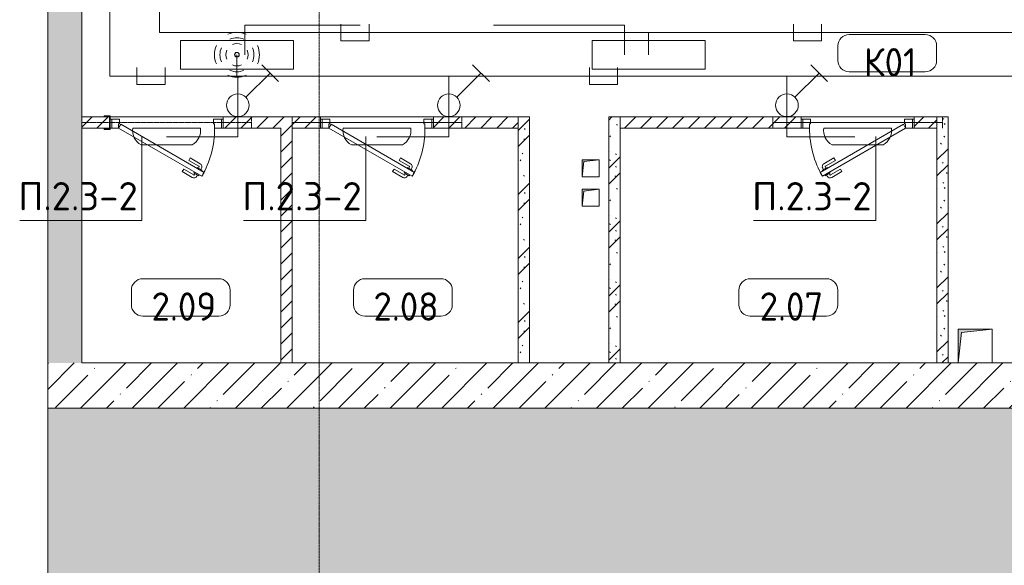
# Model space of a CAD drawing. Header units: millimetres. Extents: x -32229 to 170644, y -13689 to 125138.
# Tile 3 of 208: x -16113 to -7408, y 34587 to 39409. Entities that reach past the tile are written whole.
import ezdxf

# ---------------------------------------------------------------- set-up
doc = ezdxf.new("R2010")
doc.units = ezdxf.units.MM
doc.linetypes.add('3_ Штрих_ 1 х 1 мм', pattern=[2, 1, -1])
doc.linetypes.add('ADSK_Линия сетки', pattern=[25, 20, -2.5, 0, -2.5])
for name, color, linetype, lineweight in [('A-ANNO-NOTE', 7, 'Continuous', 18), ('A-AREA-IDEN', 7, 'Continuous', 9), ('A-DETL-THIN', 7, 'Continuous', 9), ('A-DOOR', 7, 'Continuous', 18), ('A-DOOR-FRAM', 7, 'Continuous', 9), ('A-FLOR', 7, 'Continuous', 18), ('A-FLOR-PATT', 7, 'Continuous', 40), ('A-WALL', 7, 'Continuous', 18), ('A-WALL-PATT', 7, 'Continuous', 40), ('G-ANNO-TEXT', 7, 'Continuous', 9), ('I-WALL', 7, 'Continuous', 18), ('M-EQPM', 7, 'Continuous', 18), ('S-BEAM', 7, 'Continuous', 18), ('S-COLS', 7, 'Continuous', 18), ('S-GRID', 7, 'Continuous', 9)]:
    doc.layers.add(name, color=color, linetype=linetype, lineweight=lineweight)
doc.layers.add('A-DETL', color=7, linetype='Continuous', lineweight=9, true_color=0x00a600)
doc.styles.add('GOST Common_5', font='GOST_Common.ttf', dxfattribs={"height": 250})
doc.styles.add('ISOCPEUR', font='isocpeur.ttf', dxfattribs={"height": 250})
pattern_1 = [(45, (0, 0), (-228.0985, 228.0985), []), (45, (228.1, 0), (-228.0985, 228.0985), [403.225, -80.645, 6.706, -73.939])]
pattern_2 = [(45, (0, 0), (-70.71068, 70.71068), [])]
pattern_3 = [(135, (300.56, 377.28), (-565.6854, 6e-14), [10, -790]), (135, (349.8, 474.73), (-565.6854, 6e-14), [10, -790]), (135, (423.93, 473.06), (-565.6854, 6e-14), [10, -790]), (135, (229.92, 447.9), (-565.6854, 6e-14), [10, -790]), (135, (155.08, 447.9), (-565.6854, 6e-14), [10, -790]), (135, (114.9, 369.03), (-565.6854, 6e-14), [10, -790]), (135, (132.43, 285.8), (-565.6854, 6e-14), [10, -790]), (135, (214.66, 322), (-565.6854, 6e-14), [10, -790]), (135, (198.16, 261.88), (-565.6854, 6e-14), [10, -790]), (135, (45.2, 272.9), (-565.6854, 6e-14), [10, -790]), (135, (42.32, 336.16), (-565.6854, 6e-14), [10, -790]), (135, (92.26, 192.24), (-565.6854, 6e-14), [10, -790]), (135, (7.07, 149.2), (-565.6854, 6e-14), [10, -790]), (135, (80.6, 95.1), (-565.6854, 6e-14), [10, -790]), (135, (79.53, 36.94), (-565.6854, 6e-14), [10, -790]), (135, (153.87, 74.56), (-565.6854, 6e-14), [10, -790]), (135, (228.35, 124.8), (-565.6854, 6e-14), [10, -790]), (135, (279.75, 180.4), (-565.6854, 6e-14), [10, -790]), (135, (282.9, 31.63), (-565.6854, 6e-14), [10, -790]), (135, (377.38, 53.45), (-565.6854, 6e-14), [10, -790]), (135, (352.28, 102.7), (-565.6854, 6e-14), [10, -790]), (135, (354.05, 0), (-565.6854, 6e-14), [10, -790]), (135, (553.23, 16.45), (-565.6854, 6e-14), [10, -790]), (135, (542.38, 63.45), (-565.6854, 6e-14), [10, -790]), (135, (536.58, 239.3), (-565.6854, 6e-14), [10, -790]), (135, (475.85, 203.9), (-565.6854, 6e-14), [10, -790]), (135, (475.85, 316.54), (-565.6854, 6e-14), [10, -790]), (135, (520.8, 408.7), (-565.6854, 6e-14), [10, -790]), (135, (551.1, 470.8), (-565.6854, 6e-14), [10, -790]), (135, (235.25, 537.93), (-565.6854, 6e-14), [10, -790]), (135, (407.25, 547.65), (-565.6854, 6e-14), [10, -790]), (135, (94.5, 558.6), (-565.6854, 6e-14), [10, -790]), (135, (46.4, 532.3), (-565.6854, 6e-14), [10, -790]), (135, (85.56, 465.04), (-565.6854, 6e-14), [10, -790]), (135, (355.53, 181.14), (-565.6854, 6e-14), [10, -790]), (135, (362.23, 243.6), (-565.6854, 6e-14), [10, -790]), (135, (413.45, 344.1), (-565.6854, 6e-14), [10, -790]), (135, (286.3, 273.25), (-565.6854, 6e-14), [10, -790]), (135, (423.02, 263.72), (-565.6854, 6e-14), [10, -790]), (135, (162.94, 190.2), (-565.6854, 6e-14), [10, -790]), (135, (470.25, 120.93), (-565.6854, 6e-14), [10, -790]), (135, (484.48, 9.78), (-565.6854, 6e-14), [10, -790]), (45, (0, 212.13), (-565.6854, 0), []), (45, (212.13, 0), (-565.6854, 0), []), (45, (353.55, 0), (-565.6854, 0), []), (45, (0, 353.55), (-565.6854, 0), [])]

# ---------------------------------------------------------------- blocks, each defined once
blk = doc.blocks.new('АР_Дверь однопольная - 1000х2100h_850__Кладовая-6010685--01 ЭО')
at = {"layer": 'A-DOOR', "color": 253, "lineweight": 13, "true_color": 0xaaaaaa}
for p, q in [((-311.1, 475), (-331.1, 440.4)), ((-331.1, 440.4), (405, 15.4)), ((425, 50), (-311.1, 475)), ((405, 15.4), (425, 50))]:
    blk.add_line(p, q, dxfattribs=at)
at = {"layer": 'A-DOOR', "color": 253, "lineweight": 5, "true_color": 0xaaaaaa}
for p, q in [((-289.5, 462.5), (-285.5, 469.4)), ((-285.5, 469.4), (-242.2, 444.4)), ((-274.6, 463.2), (-268.6, 473.6)), ((-253, 450.7), (-247, 461.1)), ((-242.2, 444.4), (-246.2, 437.5)), ((-151.4, 411.7), (-240.2, 462.9)), ((-138.9, 433.3), (-227.7, 484.6)), ((-309.5, 427.9), (-313.5, 420.9)), ((-313.5, 420.9), (-270.2, 395.9)), ((-302.6, 414.7), (-308.7, 404.3)), ((-208.9, 312.1), (-297.7, 363.3)), ((-281, 402.2), (-287, 391.8)), ((-196.4, 333.7), (-285.2, 385)), ((-270.2, 395.9), (-266.2, 402.9)), ((-151.4, 411.7), (-138.9, 433.3)), ((-196.4, 333.7), (-208.9, 312.1))]:
    blk.add_line(p, q, dxfattribs=at)
for centre, radius, start, end in [((425, 50), 850, 150, 180), ((-242.7, 458.6), 30, 60, 150), ((-242.7, 458.6), 4.99, 60, 150), ((-282.7, 389.3), 30, 150, 240), ((-282.7, 389.3), 4.99, 150, 240)]:
    blk.add_arc(centre, radius, start, end, dxfattribs=at)
at = {"layer": 'A-DOOR-FRAM', "color": 253, "lineweight": 13, "true_color": 0xaaaaaa}
for p, q in [((-485, 50), (-500, 50)), ((-425, 50), (-485, 50)), ((-485, 50), (-485, -30)), ((-425, 10), (-425, 50)), ((-415, 10), (-425, 10)), ((-415, -30), (-415, 10)), ((425, 10), (415, 10)), ((415, 10), (415, -30)), ((485, 50), (425, 50)), ((425, 50), (425, 10)), ((485, -30), (485, 50)), ((485, 50), (500, 50)), ((-485, -30), (-500, -30)), ((-485, -30), (-415, -30)), ((415, -30), (485, -30)), ((485, -30), (500, -30))]:
    blk.add_line(p, q, dxfattribs=at)
blk = doc.blocks.new('АР_Дверь однопольная - 1000х2100h_850__Кладовая-4751204--01 ЭО')
at = {"layer": 'A-DOOR', "color": 253, "lineweight": 13, "true_color": 0xaaaaaa}
for p, q in [((-311.1, 475), (-331.1, 440.4)), ((-331.1, 440.4), (405, 15.4)), ((425, 50), (-311.1, 475)), ((405, 15.4), (425, 50))]:
    blk.add_line(p, q, dxfattribs=at)
at = {"layer": 'A-DOOR', "color": 253, "lineweight": 5, "true_color": 0xaaaaaa}
for p, q in [((-289.5, 462.5), (-285.5, 469.4)), ((-285.5, 469.4), (-242.2, 444.4)), ((-274.6, 463.2), (-268.6, 473.6)), ((-253, 450.7), (-247, 461.1)), ((-242.2, 444.4), (-246.2, 437.5)), ((-151.4, 411.7), (-240.2, 462.9)), ((-138.9, 433.3), (-227.7, 484.6)), ((-309.5, 427.9), (-313.5, 420.9)), ((-313.5, 420.9), (-270.2, 395.9)), ((-302.6, 414.7), (-308.7, 404.3)), ((-208.9, 312.1), (-297.7, 363.3)), ((-281, 402.2), (-287, 391.8)), ((-196.4, 333.7), (-285.2, 385)), ((-270.2, 395.9), (-266.2, 402.9)), ((-151.4, 411.7), (-138.9, 433.3)), ((-196.4, 333.7), (-208.9, 312.1))]:
    blk.add_line(p, q, dxfattribs=at)
for centre, radius, start, end in [((425, 50), 850, 150, 180), ((-242.7, 458.6), 30, 60, 150), ((-242.7, 458.6), 4.99, 60, 150), ((-282.7, 389.3), 30, 150, 240), ((-282.7, 389.3), 4.99, 150, 240)]:
    blk.add_arc(centre, radius, start, end, dxfattribs=at)
at = {"layer": 'A-DOOR-FRAM', "color": 253, "lineweight": 13, "true_color": 0xaaaaaa}
for p, q in [((-485, 50), (-500, 50)), ((-425, 50), (-485, 50)), ((-485, 50), (-485, -30)), ((-425, 10), (-425, 50)), ((-415, 10), (-425, 10)), ((-415, -30), (-415, 10)), ((425, 10), (415, 10)), ((415, 10), (415, -30)), ((485, 50), (425, 50)), ((425, 50), (425, 10)), ((485, -30), (485, 50)), ((485, 50), (500, 50)), ((-485, -30), (-500, -30)), ((-485, -30), (-415, -30)), ((415, -30), (485, -30)), ((485, -30), (500, -30))]:
    blk.add_line(p, q, dxfattribs=at)
blk = doc.blocks.new('АР_Дверь однопольная - 1000х2100h_850__Кладовая-4751203--01 ЭО')
at = {"layer": 'A-DOOR', "color": 253, "lineweight": 13, "true_color": 0xaaaaaa}
for p, q in [((311.1, 475), (-425, 50)), ((-405, 15.4), (331.1, 440.4)), ((331.1, 440.4), (311.1, 475)), ((-425, 50), (-405, 15.4))]:
    blk.add_line(p, q, dxfattribs=at)
at = {"layer": 'A-DOOR', "color": 253, "lineweight": 5, "true_color": 0xaaaaaa}
for p, q in [((138.9, 433.3), (227.7, 484.6)), ((151.4, 411.7), (240.2, 462.9)), ((285.5, 469.4), (242.2, 444.4)), ((242.2, 444.4), (246.2, 437.5)), ((253, 450.7), (247, 461.1)), ((274.6, 463.2), (268.6, 473.6)), ((289.5, 462.5), (285.5, 469.4)), ((151.4, 411.7), (138.9, 433.3)), ((196.4, 333.7), (285.2, 385)), ((208.9, 312.1), (297.7, 363.3)), ((270.2, 395.9), (266.2, 402.9)), ((313.5, 420.9), (270.2, 395.9)), ((281, 402.2), (287, 391.8)), ((302.6, 414.7), (308.7, 404.3)), ((309.5, 427.9), (313.5, 420.9)), ((196.4, 333.7), (208.9, 312.1))]:
    blk.add_line(p, q, dxfattribs=at)
for centre, radius, start, end in [((242.7, 458.6), 30, 30, 120), ((242.7, 458.6), 4.99, 30, 120), ((-425, 50), 850, 360, 30), ((282.7, 389.3), 4.99, 300, 30), ((282.7, 389.3), 30, 300, 30)]:
    blk.add_arc(centre, radius, start, end, dxfattribs=at)
at = {"layer": 'A-DOOR-FRAM', "color": 253, "lineweight": 13, "true_color": 0xaaaaaa}
for p, q in [((-485, 50), (-500, 50)), ((-425, 50), (-485, 50)), ((-485, 50), (-485, -30)), ((-425, 10), (-425, 50)), ((-415, 10), (-425, 10)), ((-415, -30), (-415, 10)), ((425, 10), (415, 10)), ((415, 10), (415, -30)), ((485, 50), (425, 50)), ((425, 50), (425, 10)), ((485, -30), (485, 50)), ((485, 50), (500, 50)), ((-485, -30), (-500, -30)), ((-485, -30), (-415, -30)), ((415, -30), (485, -30)), ((485, -30), (500, -30))]:
    blk.add_line(p, q, dxfattribs=at)
blk = doc.blocks.new('АР_Перемычка - 100_Уx1_75x5__250-250-6683530--01 ЭО')
at = {"layer": 'S-BEAM', "color": 9, "linetype": '3_ Штрих_ 1 х 1 мм', "lineweight": 15, "true_color": 0xc4c4c4}
for p, q in [((-750, 50), (-750, -50)), ((750, 50), (750, -50)), ((-750, 0), (750, 0))]:
    blk.add_line(p, q, dxfattribs=at)
blk = doc.blocks.new('АР_Перемычка - 100_Уx1_75x5__Оп_250_125x80x5_-250_-6370392--01 ЭО')
at = {"layer": 'S-BEAM', "color": 9, "linetype": '3_ Штрих_ 1 х 1 мм', "lineweight": 15, "true_color": 0xc4c4c4}
for p, q in [((-750, 50), (-750, -50)), ((750, 50), (750, -50)), ((-750, 0), (750, 0))]:
    blk.add_line(p, q, dxfattribs=at)
blk = doc.blocks.new('АР_Канал вертикальный прямоугольный - ВК-6260073--01 ЭО')
at = {"layer": 'M-EQPM', "lineweight": 13, "true_color": 0xe2e2e2}
blk.add_hatch(color=254, dxfattribs=at).paths.add_polyline_path([(-150, -150), (-120, 120), (150, 150), (-150, 150)])
at = {"layer": 'M-EQPM', "color": 253, "lineweight": 13, "true_color": 0xaaaaaa}
for p, q in [((150, 150), (-150, 150)), ((-150, 150), (-150, -150)), ((150, 150), (-150, 150)), ((-150, 150), (-150, -150)), ((-150, -150), (-150, 150)), ((-150, 150), (150, 150)), ((-150, -150), (-120, 120)), ((-150, -150), (-120, 120)), ((-120, 120), (150, 150)), ((-120, 120), (150, 150)), ((150, -150), (150, 150)), ((150, 150), (150, -150)), ((-150, -150), (150, -150)), ((150, -150), (-150, -150))]:
    blk.add_line(p, q, dxfattribs=at)
blk = doc.blocks.new('АР_Канал вертикальный прямоугольный - ВК-6260052--01 ЭО')
at = {"layer": 'M-EQPM', "lineweight": 13, "true_color": 0xe2e2e2}
blk.add_hatch(color=254, dxfattribs=at).paths.add_polyline_path([(-75, -75), (-60, 60), (75, 75), (-75, 75)])
at = {"layer": 'M-EQPM', "color": 253, "lineweight": 13, "true_color": 0xaaaaaa}
for p, q in [((75, 75), (-75, 75)), ((-75, 75), (-75, -75)), ((75, 75), (-75, 75)), ((-75, 75), (-75, -75)), ((-75, -75), (-75, 75)), ((-75, 75), (75, 75)), ((-75, -75), (-60, 60)), ((-75, -75), (-60, 60)), ((-60, 60), (75, 75)), ((-60, 60), (75, 75)), ((75, -75), (75, 75)), ((75, 75), (75, -75)), ((-75, -75), (75, -75)), ((75, -75), (-75, -75))]:
    blk.add_line(p, q, dxfattribs=at)
blk = doc.blocks.new('АР_Фахверк_ _Швеллер полки параллельные_ - 12П-5791211--01 ЭО')
at = {"layer": 'S-COLS', "lineweight": 15, "true_color": 0xaaaaaa}
blk.add_hatch(color=253, dxfattribs=at).paths.add_polyline_path([(35.4, -60), (35.4, -52.2), (-11.8, -52.2), (-11.8, 52.2), (35.4, 52.2), (35.4, 60), (-16.6, 60), (-16.6, -60)])
at = {"layer": 'S-COLS', "color": 253, "lineweight": 15, "true_color": 0xaaaaaa}
for p, q in [((35.4, 60), (-16.6, 60)), ((-16.6, 60), (-16.6, -60)), ((-11.8, -52.2), (-11.8, 52.2)), ((-11.8, 52.2), (35.4, 52.2)), ((35.4, 52.2), (35.4, 60)), ((-16.6, -60), (35.4, -60)), ((35.4, -52.2), (-11.8, -52.2)), ((35.4, -60), (35.4, -52.2))]:
    blk.add_line(p, q, dxfattribs=at)
blk = doc.blocks.new('Наметкина 10_РД_АР_П_rvt-1--01 ЭО')
at = {"layer": 'A-FLOR-PATT', "lineweight": 5, "true_color": 0xaaaaaa}
h = blk.add_hatch(dxfattribs=at)
h.set_pattern_fill('FP_1', color=253, style=0, pattern_type=2)
h.set_pattern_definition(pattern_1)
h.paths.add_polyline_path([(-15864.7, 28050), (16035.3, 28050), (16035.3, 35975), (-15864.7, 35975)])
at = {"layer": 'A-WALL-PATT', "lineweight": 5, "true_color": 0xaaaaaa}
h = blk.add_hatch(dxfattribs=at)
h.set_pattern_fill('FP_1', color=253, style=0, pattern_type=2)
h.set_pattern_definition(pattern_1)
h.paths.add_polyline_path([(-15564.7, 36375), (-15564.7, 75350), (-15864.7, 75350), (-15864.7, 36375)])
h = blk.add_hatch(dxfattribs=at)
h.set_pattern_fill('FP_8', color=253, style=0, pattern_type=2)
h.set_pattern_definition(pattern_2)
h.paths.add_polyline_path([(-13454.7, 38450), (-13454.7, 38550), (-14314.7, 38550), (-14314.7, 38450), (-13531.6, 38450)])
h.paths.add_polyline_path([(-12454.7, 38450), (-11704.7, 38450), (-11704.7, 38550), (-12454.7, 38550)])
h.paths.add_polyline_path([(-15382.4, 38450), (-15319.5, 38450), (-15320.8, 38550), (-15564.7, 38550), (-15564.7, 38450), (-15537.9, 38450)])
h = blk.add_hatch(dxfattribs=at)
h.set_pattern_fill('FP_6', color=253, style=0, pattern_type=2)
h.set_pattern_definition(pattern_3)
h.paths.add_polyline_path([(-11604.7, 36375), (-11604.7, 38550), (-11704.7, 38550), (-11704.7, 36375)])
h = blk.add_hatch(dxfattribs=at)
h.set_pattern_fill('FP_6', color=253, style=0, pattern_type=2)
h.set_pattern_definition(pattern_3)
h.paths.add_polyline_path([(-10804.7, 36375), (-10804.7, 38550), (-10904.7, 38550), (-10904.7, 36375)])
h = blk.add_hatch(dxfattribs=at)
h.set_pattern_fill('FP_8', color=253, style=0, pattern_type=2)
h.set_pattern_definition(pattern_2)
h.paths.add_polyline_path([(-9519.2, 38450), (-9204.7, 38450), (-9204.7, 38550), (-10804.7, 38550), (-10804.7, 38450)])
h.paths.add_polyline_path([(-8004.7, 38450), (-8004.7, 38550), (-8204.7, 38550), (-8204.7, 38450)])
h = blk.add_hatch(dxfattribs=at)
h.set_pattern_fill('FP_6', color=253, style=0, pattern_type=2)
h.set_pattern_definition(pattern_3)
h.paths.add_polyline_path([(-7904.7, 36375), (-7904.7, 38550), (-8004.7, 38550), (-8004.7, 36375)])
h = blk.add_hatch(dxfattribs=at)
h.set_pattern_fill('FP_8', color=253, style=0, pattern_type=2)
h.set_pattern_definition(pattern_2)
h.paths.add_polyline_path([(-13704.7, 36375), (-13704.7, 38450), (-13804.7, 38450), (-13804.7, 36375)])
h = blk.add_hatch(dxfattribs=at)
h.set_pattern_fill('FP_1', color=253, style=0, pattern_type=2)
h.set_pattern_definition(pattern_1)
h.paths.add_polyline_path([(-13164.7, 35975), (-13164.7, 36375), (-15864.7, 36375), (-15864.7, 35975)])
h = blk.add_hatch(dxfattribs=at)
h.set_pattern_fill('FP_1', color=253, style=0, pattern_type=2)
h.set_pattern_definition(pattern_1)
h.paths.add_polyline_path([(5035.3, 35975), (5035.3, 36375), (-13164.7, 36375), (-13164.7, 35975), (4524.4, 35975)])
at = {"layer": 'A-FLOR', "color": 253, "lineweight": 13, "true_color": 0xaaaaaa}
for p, q in [((-14314.7, 38550), (-15314.7, 38550)), ((-15314.7, 38550), (-14314.7, 38550)), ((-12454.7, 38550), (-13454.7, 38550)), ((-13454.7, 38550), (-12454.7, 38550)), ((-8204.7, 38550), (-9204.7, 38550)), ((-9204.7, 38550), (-8204.7, 38550))]:
    blk.add_line(p, q, dxfattribs=at)
at = {"layer": 'A-FLOR', "color": 253, "lineweight": 15, "true_color": 0xaaaaaa}
for p, q in [((16035.3, 35975), (-15864.7, 35975)), ((-15864.7, 35975), (-15864.7, 28050))]:
    blk.add_line(p, q, dxfattribs=at)
at = {"layer": 'A-WALL', "color": 253, "lineweight": 13, "true_color": 0xaaaaaa}
for p, q in [((-15864.7, 75350), (-15864.7, 36375)), ((-15564.7, 36375), (-15564.7, 58850)), ((-15864.7, 36375), (-15864.7, 35975)), ((-13164.7, 36375), (-15564.7, 36375)), ((-8004.7, 36375), (-13164.7, 36375)), ((-7814.7, 36375), (-7904.7, 36375)), ((-7204.7, 36375), (-7514.7, 36375)), ((-15864.7, 35975), (-13164.7, 35975)), ((-13164.7, 35975), (5035.3, 35975))]:
    blk.add_line(p, q, dxfattribs=at)
at = {"layer": 'A-WALL', "color": 253, "lineweight": 15, "true_color": 0xaaaaaa}
blk.add_line((-8004.7, 36375), (-7904.7, 36375), dxfattribs=at)
at = {"layer": 'I-WALL', "color": 253, "lineweight": 13, "true_color": 0xaaaaaa}
for p, q in [((-15319.5, 38550), (-15564.7, 38550)), ((-15564.7, 38550), (-15564.7, 38450)), ((-13454.7, 38550), (-14314.7, 38550)), ((-14314.7, 38550), (-14314.7, 38450)), ((-13454.7, 38450), (-13454.7, 38550)), ((-11704.7, 38550), (-12454.7, 38550)), ((-12454.7, 38550), (-12454.7, 38450)), ((-11704.7, 38450), (-11704.7, 38550)), ((-11704.7, 38550), (-11704.7, 36375)), ((-11604.7, 38550), (-11704.7, 38550)), ((-11604.7, 36375), (-11604.7, 38550)), ((-10904.7, 38550), (-10904.7, 36375)), ((-10804.7, 38550), (-10904.7, 38550)), ((-10804.7, 36375), (-10804.7, 38550)), ((-9204.7, 38550), (-10804.7, 38550)), ((-10804.7, 38550), (-10804.7, 38450)), ((-9204.7, 38450), (-9204.7, 38550)), ((-8004.7, 38550), (-8204.7, 38550)), ((-8204.7, 38550), (-8204.7, 38450)), ((-8004.7, 38550), (-8004.7, 36375)), ((-7904.7, 38550), (-8004.7, 38550)), ((-8004.7, 38450), (-8004.7, 38550)), ((-7904.7, 36375), (-7904.7, 38550)), ((-15564.7, 38450), (-15319.4, 38450)), ((-14314.7, 38450), (-13804.7, 38450)), ((-13804.7, 38450), (-13804.7, 36375)), ((-13704.7, 38450), (-13454.7, 38450)), ((-13704.7, 36375), (-13704.7, 38450)), ((-12454.7, 38450), (-11704.7, 38450)), ((-10804.7, 38450), (-9204.7, 38450)), ((-8204.7, 38450), (-8004.7, 38450)), ((-13804.7, 36375), (-13704.7, 36375)), ((-11704.7, 36375), (-11604.7, 36375)), ((-10904.7, 36375), (-10804.7, 36375))]:
    blk.add_line(p, q, dxfattribs=at)
at = {"layer": 'A-DOOR', "color": 253, "lineweight": 13, "true_color": 0xaaaaaa, "rotation": 180}
for name, p in [('АР_Дверь однопольная - 1000х2100h_850__Кладовая-6010685--01 ЭО', (-14814.7, 38500)), ('АР_Дверь однопольная - 1000х2100h_850__Кладовая-4751204--01 ЭО', (-12954.7, 38500)), ('АР_Дверь однопольная - 1000х2100h_850__Кладовая-4751203--01 ЭО', (-8704.7, 38500))]:
    blk.add_blockref(name, p, dxfattribs=at)
at = {"layer": 'M-EQPM', "color": 253, "lineweight": 13, "true_color": 0xaaaaaa}
for name, p in [('АР_Канал вертикальный прямоугольный - ВК-6260052--01 ЭО', (-11064.7, 38095)), ('АР_Канал вертикальный прямоугольный - ВК-6260052--01 ЭО', (-11064.7, 37835)), ('АР_Канал вертикальный прямоугольный - ВК-6260073--01 ЭО', (-7664.7, 36525))]:
    blk.add_blockref(name, p, dxfattribs=at)
at = {"layer": 'S-BEAM', "color": 253, "lineweight": 13, "true_color": 0xaaaaaa, "rotation": 180}
for name, p in [('АР_Перемычка - 100_Уx1_75x5__Оп_250_125x80x5_-250_-6370392--01 ЭО', (-14814.7, 38500)), ('АР_Перемычка - 100_Уx1_75x5__250-250-6683530--01 ЭО', (-12954.7, 38500)), ('АР_Перемычка - 100_Уx1_75x5__250-250-6683530--01 ЭО', (-8704.7, 38500))]:
    blk.add_blockref(name, p, dxfattribs=at)
at = {"layer": 'S-COLS', "color": 253, "lineweight": 13, "true_color": 0xaaaaaa, "rotation": 180}
blk.add_blockref('АР_Фахверк_ _Швеллер полки параллельные_ - 12П-5791211--01 ЭО', (-15331.3, 38500), dxfattribs=at)
blk = doc.blocks.new('Марка помещения 2 - Марка помещения 2-1605974--01 ЭО')
at = {"layer": 'A-AREA-IDEN', "color": 253, "true_color": 0xaaaaaa}
for p, q in [((-1.797, 0.841), (1.569, 0.841)), ((-2.297, -0.309), (-2.297, 0.341)), ((2.069, 0.341), (2.069, -0.309)), ((1.569, -0.809), (-1.797, -0.809))]:
    blk.add_line(p, q, dxfattribs=at)
for centre, start, end in [((-1.797, 0.341), 90, 180), ((1.569, 0.341), 0, 90), ((-1.797, -0.309), 180, 270), ((1.569, -0.309), 270, 360)]:
    blk.add_arc(centre, 0.5, start, end, dxfattribs=at)

msp = doc.modelspace()

# ---------------------------------------------------------------- linework, layer by layer
at = {"layer": 'A-ANNO-NOTE', "color": 5, "lineweight": 9, "true_color": 0x0000ff}
for p, q in [((-14692.3, 39226.3), (-13692.3, 39226.3)), ((-14692.3, 38973.6), (-14692.3, 39226.3)), ((-13692.3, 39226.3), (-13692.3, 38973.6)), ((-13973.8, 39011.7), (-13825.6, 38863.5)), ((-12108.8, 39011.7), (-11960.6, 38863.5)), ((-9118.8, 39011.7), (-8970.6, 38863.5)), ((-13692.3, 38973.6), (-14692.3, 38973.6)), ((-14113.8, 38723.5), (-13899.7, 38937.6)), ((-12248.8, 38723.5), (-12034.7, 38937.6)), ((-9258.8, 38723.5), (-9044.7, 38937.6)), ((-15113.3, 38450.9), (-14516.1, 38450.9)), ((-13253.3, 38450.9), (-12656.1, 38450.9)), ((-9003.3, 38450.9), (-8406.1, 38450.9)), ((-14588.8, 38303.5), (-15040.6, 38303.5)), ((-12728.8, 38303.5), (-13180.6, 38303.5)), ((-8478.8, 38303.5), (-8930.6, 38303.5))]:
    msp.add_line(p, q, dxfattribs=at)
at = {"layer": 'A-ANNO-NOTE', "color": 1, "lineweight": 9, "true_color": 0xff0000}
for p, q in [((-11052.3, 39226.3), (-10052.3, 39226.3)), ((-11052.3, 38973.6), (-11052.3, 39226.3)), ((-10052.3, 39226.3), (-10052.3, 38973.6)), ((-10052.3, 38973.6), (-11052.3, 38973.6))]:
    msp.add_line(p, q, dxfattribs=at)
at = {"layer": 'A-ANNO-NOTE', "color": 5, "lineweight": 9, "true_color": 0x0000ff}
for centre, radius in [((-14193.2, 39099.8), 20), ((-14192.3, 39100.7), 20), ((-14192.3, 39098.9), 20), ((-14191.4, 39099.8), 20), ((-14184.5, 38652.8), 100), ((-12319.5, 38652.8), 100), ((-9329.5, 38652.8), 100)]:
    msp.add_circle(centre, radius, dxfattribs=at)
for centre, radius, start, end in [((-14192.3, 39098.9), 199.6, 66, 114), ((-14191.4, 39099.8), 199.6, 156, 204), ((-14192.3, 39098.9), 151.5, 66, 114), ((-14192.3, 39098.9), 99.8, 66, 114), ((-14193.2, 39099.8), 199.6, 336, 24), ((-14191.4, 39099.8), 151.5, 156, 204), ((-14191.4, 39099.8), 99.8, 156, 204), ((-14193.2, 39099.8), 99.8, 336, 24), ((-14193.2, 39099.8), 151.5, 336, 24), ((-14192.3, 39100.7), 99.8, 246, 294), ((-14192.3, 39100.7), 199.6, 246, 294), ((-14192.3, 39100.7), 151.5, 246, 294), ((-14972.3, 38428.8), 142.7, 171.09008, 241.42088), ((-14657.1, 38428.8), 142.7, 298.57912, 8.90992), ((-13112.3, 38428.8), 142.7, 171.09008, 241.42088), ((-12797.1, 38428.8), 142.7, 298.57912, 8.90992), ((-8862.3, 38428.8), 142.7, 171.09008, 241.42088), ((-8547.1, 38428.8), 142.7, 298.57912, 8.90992)]:
    msp.add_arc(centre, radius, start, end, dxfattribs=at)
at = {"layer": 'A-DETL', "color": 5, "true_color": 0x0000ff}
for p, q in [((-15317.2, 38911.2), (-15317.2, 57036.6)), ((-14192.3, 39100), (-14192.3, 38911.2)), ((-15076.5, 38986.2), (-15076.5, 38836.2)), ((-14826.5, 38836.2), (-14826.5, 38986.2)), ((-11076.5, 38986.2), (-11076.5, 38836.2)), ((-10826.5, 38836.2), (-10826.5, 38986.2)), ((-2794.7, 38911.2), (-15317.2, 38911.2)), ((-15076.5, 38836.2), (-14826.5, 38836.2)), ((-14184.1, 38372.6), (-14184.1, 38911.2)), ((-12319.1, 38372.6), (-12319.1, 38911.2)), ((-11076.5, 38836.2), (-10826.5, 38836.2)), ((-9329.1, 38372.6), (-9329.1, 38911.2)), ((-14814.7, 38372.6), (-14184.1, 38372.6)), ((-12954.7, 38372.6), (-12319.1, 38372.6)), ((-8729.1, 38372.6), (-9329.1, 38372.6))]:
    msp.add_line(p, q, dxfattribs=at)
at = {"layer": 'A-DETL', "color": 1, "true_color": 0xff0000}
for p, q in [((-14877.2, 56431.6), (-14877.2, 39296.2)), ((-13272.8, 39371.2), (-13272.8, 39221.2)), ((-13022.8, 39221.2), (-13022.8, 39371.2)), ((-9272.8, 39371.2), (-9272.8, 39221.2)), ((-9022.8, 39221.2), (-9022.8, 39371.2)), ((-14877.2, 39296.2), (-2257.4, 39296.2)), ((-10552.3, 39100), (-10552.3, 39296.2)), ((-13272.8, 39221.2), (-13022.8, 39221.2)), ((-9272.8, 39221.2), (-9022.8, 39221.2))]:
    msp.add_line(p, q, dxfattribs=at)
at = {"layer": 'A-DETL-THIN'}
for p, q in [((-13102.8, 39362.5), (-14122.8, 39362.5)), ((-14122.8, 39362.5), (-14122.8, 39100)), ((-10764.7, 39361.7), (-11924.7, 39361.7)), ((-10764.7, 39361.7), (-10764.7, 39100)), ((-15033.4, 37633.9), (-15033.4, 38377.1)), ((-13053.4, 37633.9), (-13053.4, 38377.1)), ((-8544.7, 37633.9), (-8544.7, 38377.1)), ((-16113.4, 37633.9), (-15033.4, 37633.9)), ((-14133.4, 37633.9), (-13053.4, 37633.9)), ((-9624.7, 37633.9), (-8544.7, 37633.9))]:
    msp.add_line(p, q, dxfattribs=at)
at = {"layer": 'S-GRID', "color": 253, "linetype": 'ADSK_Линия сетки', "true_color": 0xaaaaaa}
msp.add_line((-13464.7, -12088.9), (-13464.7, 125138.4), dxfattribs=at)

# ---------------------------------------------------------------- block references
at = {"lineweight": 5}
msp.add_blockref('Наметкина 10_РД_АР_П_rvt-1--01 ЭО', (0, 0), dxfattribs=at)
at = {"layer": 'A-AREA-IDEN', "color": 253, "true_color": 0xaaaaaa, "xscale": 199.9999999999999, "yscale": 199.9999999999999, "zscale": 199.9999999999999}
for p in [(-8419.9, 39110.4), (-14666.2, 36951.5), (-12702, 36951.5), (-9294, 36951.5)]:
    msp.add_blockref('Марка помещения 2 - Марка помещения 2-1605974--01 ЭО', p, dxfattribs=at)

# ---------------------------------------------------------------- texts
at = {"layer": 'A-AREA-IDEN', "color": 253, "true_color": 0xaaaaaa, "char_height": 250, "attachment_point": 5, "line_spacing_factor": 1.022766, "style": 'GOST Common_5'}
for s, insert, width in [('\\pt100,200,300,400,500,600,700,800,900,1000,1100,1200,1300,1400,1500,1600,1700,1800,1900,2000,2100,2200,2300,2400,2500,2600,2700,2800,2900,3000,3100,3200;К01', (-8416.4, 39032.9), 530), ('\\pt100,200,300,400,500,600,700,800,900,1000,1100,1200,1300,1400,1500,1600,1700,1800,1900,2000,2100,2200,2300,2400,2500,2600,2700,2800,2900,3000,3100,3200;2.09', (-14661.7, 36874), 648), ('\\pt100,200,300,400,500,600,700,800,900,1000,1100,1200,1300,1400,1500,1600,1700,1800,1900,2000,2100,2200,2300,2400,2500,2600,2700,2800,2900,3000,3100,3200;2.08', (-12697.4, 36874), 648), ('\\pt100,200,300,400,500,600,700,800,900,1000,1100,1200,1300,1400,1500,1600,1700,1800,1900,2000,2100,2200,2300,2400,2500,2600,2700,2800,2900,3000,3100,3200;2.07', (-9289.5, 36874), 648)]:
    msp.add_mtext(s, dxfattribs=dict(at, insert=insert, width=width))
at = {"layer": 'G-ANNO-TEXT', "char_height": 250, "width": 1068.58, "attachment_point": 1, "line_spacing_factor": 1.139951, "style": 'ISOCPEUR'}
for insert in [(-16125.7, 37974.2), (-14145.7, 37974.2), (-9637, 37974.2)]:
    msp.add_mtext('\\pt600,1200,1800,2400,3000,3600,4200,4800,5400,6000,6600,7200,7800,8400,9000,9600,10200,10800,11400,12000,12600,13200,13800,14400,15000,15600,16200,16800,17400,18000,18600,19200;П.2.3-2', dxfattribs=dict(at, insert=insert))

doc.saveas('drawing.dxf')
